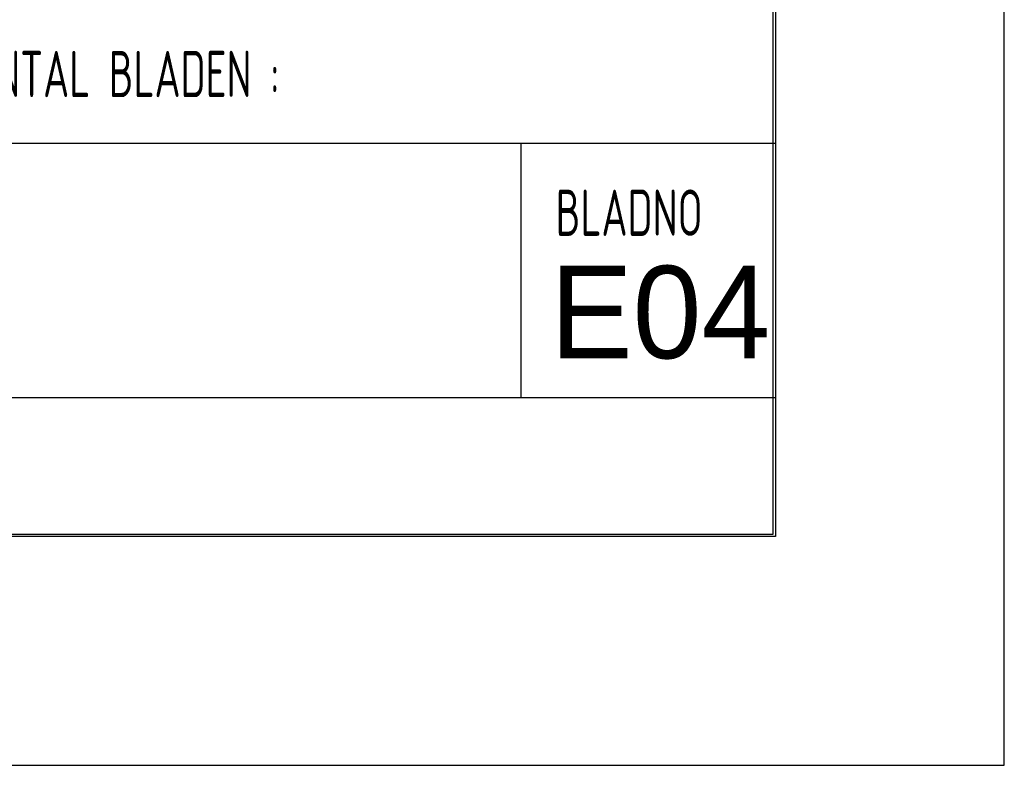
# Model space of a CAD drawing. Extents: x 0 to 86265, y 0 to 29700.
# Tile 36 of 42: x 82007 to 86265, y 0 to 3225. Entities that reach past the tile are written whole.
import ezdxf
from ezdxf.enums import TextEntityAlignment as Align

# ---------------------------------------------------------------- set-up
doc = ezdxf.new("R2010")
doc.units = 0
doc.header["$LTSCALE"] = 100
for name, color, linetype in [('00att025', 2, 'Continuous'), ('00att035', 3, 'Continuous'), ('00att050', 4, 'Continuous'), ('00kad025', 2, 'Continuous'), ('00kad070', 5, 'Continuous'), ('BL$2----', 7, 'Continuous'), ('BL$4----', 7, 'Continuous')]:
    doc.layers.add(name, color=color, linetype=linetype)
doc.styles.add('BURO-018', font='BUROFONT.shx', dxfattribs={"height": 180})
doc.styles.add('BURO-025', font='BUROFONT.shx', dxfattribs={"height": 250})
doc.styles.add('BURO-050', font='BUROFONT.shx', dxfattribs={"height": 500})
doc.styles.add('STYLE2', font='isocp2.shx', dxfattribs={"width": 0.7})

# ---------------------------------------------------------------- blocks, each defined once
blk = doc.blocks.new('A3-HOR')
at = {"layer": '00kad025', "linetype": 'Continuous'}
for p, q in [((420, 0), (420, 297)), ((0, 0), (420, 0))]:
    blk.add_line(p, q, dxfattribs=at)
at = {"layer": '00kad070', "linetype": 'Continuous'}
for p, q in [((410, 10), (410, 287)), ((10, 10), (410, 10))]:
    blk.add_line(p, q, dxfattribs=at)
blk = doc.blocks.new('STEMPEL GEERDIJK-NIEUW')
at = {"color": 5, "ltscale": 0.5}
for p, q in [((-9.9, 63.9), (-9.9, 9.9)), ((-9.9, 26.9), (-84.9, 26.9)), ((-9.9, 15.9), (-84.9, 15.9)), ((-9.9, 9.9), (-209.9, 9.9))]:
    blk.add_line(p, q, dxfattribs=at)
at = {"ltscale": 0.5}
blk.add_line((-20.9, 26.9), (-20.9, 15.9), dxfattribs=at)
at = {"ltscale": 0.5, "style": 'STYLE2', "width": 0.7}
for s, p in [('AANTAL BLADEN :', (-45.9, 28.9)), ('BLADNO', (-19.4, 22.9))]:
    blk.add_text(s, height=2, dxfattribs=at).set_placement(p)
at = {"color": 1, "ltscale": 0.5, "style": 'BURO-018'}
for tag, p in [('DIVERSEN', (-68.9, 28.9)), ('AANTALBLAD', (-22.9, 28.9))]:
    blk.add_attdef(tag, p, '', height=2, dxfattribs=at)
at = {"layer": '00att025', "color": 1, "linetype": 'Continuous', "style": 'BURO-018'}
for tag, p in [('WZ_GOEDC', (-230.84, 55.442)), ('WZ_GOEDA', (-218.863, 55.442)), ('WZ_GOEDB', (-225.315, 55.031)), ('WZ_INITSC', (-230.84, 40.332)), ('WZ_INITSB', (-224.737, 40.332)), ('WZ_INITSA', (-218.863, 40.332)), ('WZ_DATUMC', (-230.84, 17.774)), ('WZ_DATUMB', (-224.737, 17.774)), ('WZ_DATUMA', (-218.863, 17.774)), ('WZ_CODEC', (-230.84, 10.751)), ('WZ_CODEB', (-224.737, 10.751)), ('WZ_CODEA', (-218.863, 10.751))]:
    blk.add_attdef(tag, text='', height=1.8, rotation=90, dxfattribs=at).set_placement(p, align=Align.MIDDLE_LEFT)
at = {"layer": '00att025', "color": 1, "linetype": 'Continuous'}
for tag, p, height, style in [('TKSCHAAL', (-194.804, 59.901), 2, 'BURO-018'), ('PRDATUM', (-199.225, 49.917), 1.8, 'BURO-018'), ('PRPRLEID', (-179.438, 45.409), 1.8, 'BURO-018'), ('PROPDRGVR1', (-191.434, 32.851), 2.2, 'BURO-025'), ('TK1OMSCHR', (-191.287, 27.025), 2.2, 'BURO-025'), ('TK2OMSCHR', (-191.169, 20.919), 2.2, 'BURO-025'), ('TKFILE', (-63.112, 11.291), 2, 'BURO-018')]:
    blk.add_attdef(tag, p, '', height=height, dxfattribs=dict(at, style=style))
at = {"layer": '00att025', "color": 2, "linetype": 'Continuous'}
for tag, p, height, style in [('PRVRIJ5', (-150.129, 51.989), 2.5, 'BURO-025'), ('PRVRIJ6', (-150.142, 46.083), 2.5, 'BURO-025'), ('PRNUMMER', (-70.447, 33.854), 3.5, 'BURO-050'), ('TKFORMAAT', (-82.528, 17.509), 4, 'BURO-025')]:
    blk.add_attdef(tag, p, '', height=height, dxfattribs=dict(at, style=style))
at = {"layer": '00att025', "color": 1, "linetype": 'Continuous', "style": 'BURO-018'}
blk.add_attdef('TKINIT', text='', height=1.8, dxfattribs=at).set_placement((-179.711, 50.878), align=Align.MIDDLE_LEFT)
at = {"layer": '00att025', "color": 3, "linetype": 'Continuous', "ltscale": 25, "style": 'BURO-025'}
blk.add_attdef('TKFASE', text='', height=4, dxfattribs=at).set_placement((-71.405, 19.481), align=Align.MIDDLE_LEFT)
at = {"layer": '00att035', "color": 2, "linetype": 'Continuous', "style": 'BURO-025'}
blk.add_attdef('PROMSCHR', (-149.998, 57.146), '', height=2.5, dxfattribs=at)
at = {"layer": '00att050', "color": 2, "linetype": 'Continuous', "style": 'BURO-025'}
blk.add_attdef('TKTEKNR', text='', height=4, dxfattribs=at).set_placement((-19.639, 19.603), align=Align.MIDDLE_LEFT)

msp = doc.modelspace()

# ---------------------------------------------------------------- block references
at = {"layer": 'BL$2----', "xscale": 100, "yscale": 100}
msp.add_blockref('A3-HOR', (44264.6, 0), dxfattribs=at)
at = {"layer": 'BL$4----'}
ref = msp.add_blockref('STEMPEL GEERDIJK-NIEUW', (86264.6, 0), dxfattribs=dict(at, xscale=100, yscale=100))
ref.add_attrib('TKTEKNR', 'E04', dxfattribs={"layer": '00att050', "color": 2, "linetype": 'Continuous', "height": 400, "style": 'BURO-025'}).set_placement((84300.7, 1960.3), align=Align.MIDDLE_LEFT)

doc.saveas('drawing.dxf')
